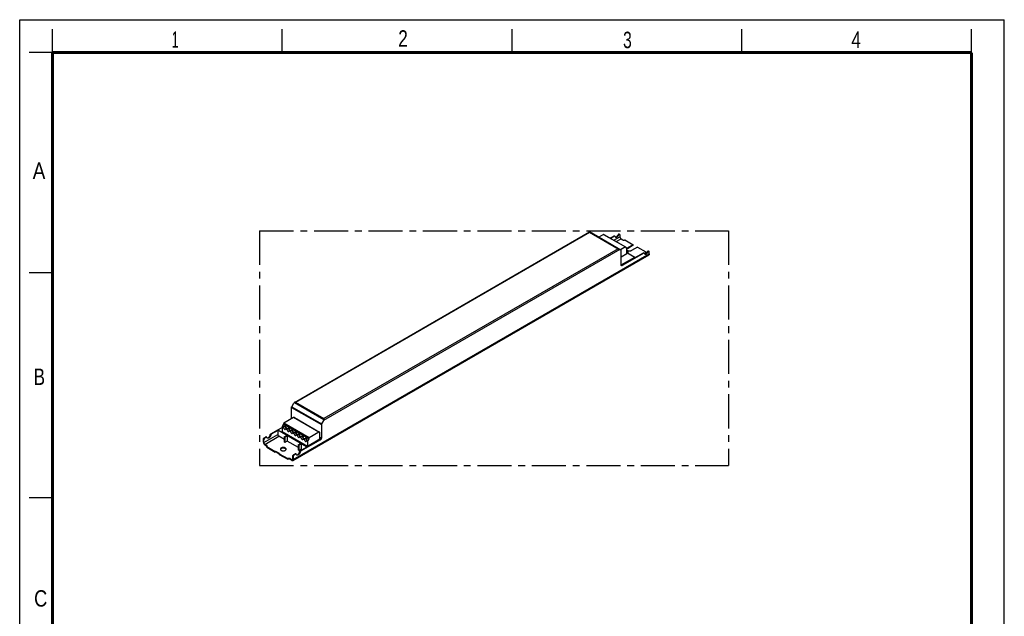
# Model space of a CAD drawing. Header units: millimetres. Extents: x 0 to 210, y 0 to 297.
# Tile 2 of 2: x 0 to 210, y 170 to 297. Entities that reach past the tile are written whole.
import ezdxf

# ---------------------------------------------------------------- set-up
doc = ezdxf.new("R2010")
doc.units = ezdxf.units.MM
doc.header["$LTSCALE"] = 19.36
doc.linetypes.add('CENTER', pattern=[0.6, 0.375, -0.075, 0.075, -0.075])
doc.layers.get('0').update_dxf_attribs({"linetype": 'CONTINUOUS'})
doc.layers.add('DEFAULT_1', color=7, linetype='CENTER')
doc.layers.add('Z_AXIS', color=7, linetype='CONTINUOUS')
doc.styles.add('TEXTSTYLE_2', font='txt', dxfattribs={"width": 0.75})

msp = doc.modelspace()

# ---------------------------------------------------------------- linework, layer by layer
at = {"color": 2, "linetype": 'Continuous'}
for p, q in [((0, 0), (0, 297)), ((0, 297), (210, 297)), ((210, 0), (210, 297)), ((7, 290), (7, 295)), ((56, 290), (56, 295)), ((105, 290), (105, 295)), ((154, 290), (154, 295)), ((203, 290), (203, 295)), ((7, 290), (2, 290)), ((7, 243), (2, 243)), ((7, 195), (2, 195))]:
    msp.add_line(p, q, dxfattribs=at)
at = {"color": 7, "linetype": 'Continuous'}
for p, q in [((58.61, 215.385), (121.555, 251.726)), ((128.231, 247.871), (121.555, 251.726)), ((125.921, 250.428), (126.757, 250.911)), ((126.864, 250.849), (126.027, 250.366)), ((126.939, 250.857), (126.832, 250.918)), ((128.02, 251.092), (128.02, 250.684)), ((128.253, 250.28), (128.656, 250.047)), ((58.235, 203.006), (134.178, 246.851)), ((128.274, 244.683), (128.274, 247.775)), ((128.274, 244.689), (131.202, 246.379)), ((128.38, 244.622), (133.015, 247.298)), ((133.121, 247.236), (128.486, 244.56)), ((129.515, 247.677), (129.6, 247.726)), ((129.515, 247.555), (129.706, 247.665)), ((129.515, 247.353), (131.202, 246.379)), ((129.645, 247.731), (129.751, 247.669)), ((129.77, 247.206), (129.77, 247.628)), ((131.202, 246.379), (131.202, 246.25)), ((133.196, 247.244), (133.09, 247.305)), ((133.63, 247.175), (133.535, 247.23)), ((134.277, 247.071), (134.277, 247.48)), ((57.974, 211.878), (57.974, 214.312)), ((58.017, 214.458), (58.462, 215.228)), ((55.046, 209.515), (55.99, 210.06)), ((64.338, 210.638), (64.338, 207.769)), ((64.826, 211.554), (64.381, 210.784)), ((52.183, 207.855), (52.512, 208.045)), ((52.289, 207.794), (52.618, 207.984)), ((52.693, 207.991), (52.587, 208.052)), ((53.551, 208.645), (55.046, 209.508)), ((55.046, 209.386), (53.657, 208.584)), ((55.046, 209.515), (55.046, 208.553)), ((55.046, 209.515), (61.198, 205.963)), ((56.478, 207.457), (55.28, 208.149)), ((56.478, 206.906), (56.478, 208.008)), ((56.542, 208.118), (56.956, 208.357)), ((56.584, 207.947), (56.584, 206.845)), ((56.648, 208.057), (57.062, 208.296)), ((56.956, 208.357), (57.062, 208.296)), ((57.062, 208.296), (57.062, 207.12)), ((51.971, 206.9), (51.971, 207.488)), ((52.077, 206.838), (52.077, 207.426)), ((52.31, 206.434), (52.713, 206.202)), ((52.31, 206.312), (52.713, 206.079)), ((56.584, 206.845), (56.478, 206.906)), ((57.062, 207.12), (56.584, 206.845)), ((59.448, 205.742), (57.062, 207.12)), ((59.448, 205.191), (59.448, 206.294)), ((59.512, 206.404), (59.925, 206.643)), ((59.554, 206.232), (59.554, 205.13)), ((59.618, 206.343), (60.032, 206.581)), ((59.809, 205.032), (64.02, 207.463)), ((64.126, 207.402), (59.915, 204.971)), ((59.925, 206.643), (60.032, 206.581)), ((60.032, 206.581), (60.032, 205.406)), ((61.198, 205.963), (61.198, 205.834)), ((64.206, 207.7), (64.03, 207.801)), ((64.03, 207.598), (64.206, 207.7)), ((58.228, 203.287), (58.228, 203.875)), ((58.335, 203.813), (58.335, 203.226)), ((58.441, 204.242), (58.769, 204.432)), ((58.876, 204.371), (58.547, 204.181)), ((58.951, 204.378), (58.844, 204.439)), ((59.554, 205.13), (59.448, 205.191)), ((60.032, 205.406), (59.554, 205.13)), ((60.244, 205.283), (60.032, 205.406)), ((57.995, 203.152), (57.592, 203.385)), ((57.995, 203.03), (57.592, 203.262))]:
    msp.add_line(p, q, dxfattribs=at)
at = {"color": 9, "linetype": 'Continuous'}
for p, q in [((58.82, 215.435), (121.555, 251.655)), ((121.555, 251.655), (127.622, 248.152)), ((126.748, 249.95), (128.02, 250.684)), ((126.864, 250.849), (126.757, 250.911)), ((127.215, 249.681), (128.253, 250.28)), ((127.98, 248.016), (64.826, 211.554)), ((127.622, 248.152), (64.887, 211.932)), ((58.335, 203.226), (134.277, 247.071)), ((129.6, 247.726), (129.706, 247.665)), ((133.121, 247.236), (133.015, 247.298)), ((128.486, 244.56), (128.38, 244.622)), ((57.974, 214.312), (64.338, 210.638)), ((58.017, 214.458), (64.381, 210.784)), ((58.61, 215.385), (64.887, 211.761)), ((58.82, 215.435), (64.887, 211.932)), ((52.077, 206.838), (55.046, 208.553)), ((52.31, 206.434), (55.28, 208.149)), ((52.618, 207.984), (52.512, 208.045)), ((53.447, 208.487), (53.553, 208.426)), ((53.551, 208.645), (53.657, 208.584)), ((56.478, 208.008), (56.584, 207.947)), ((56.542, 208.118), (56.648, 208.057)), ((64.03, 207.947), (64.338, 207.769)), ((51.971, 207.488), (52.077, 207.426)), ((52.183, 207.855), (52.289, 207.794)), ((59.448, 206.294), (59.554, 206.232)), ((59.512, 206.404), (59.618, 206.343)), ((64.02, 207.463), (64.126, 207.402)), ((58.228, 203.875), (58.335, 203.813)), ((58.441, 204.242), (58.547, 204.181)), ((58.876, 204.371), (58.769, 204.432)), ((59.705, 204.874), (59.811, 204.813)), ((59.809, 205.032), (59.915, 204.971)), ((58.228, 203.287), (57.995, 203.152))]:
    msp.add_line(p, q, dxfattribs=at)
at = {"color": 7, "linetype": 'Continuous', "const_width": 0.7}
for points in [[(7, 7), (7, 290)], [(7, 290), (203, 290)], [(203, 7), (203, 290)]]:
    msp.add_lwpolyline(points, dxfattribs=at)
at = {"color": 7, "linetype": 'Continuous'}
for points in [[(121.555, 251.726), (121.555, 251.723), (121.555, 251.716)], [(121.555, 251.716), (121.555, 251.692), (121.555, 251.675), (121.555, 251.655)], [(126.757, 250.911), (126.772, 250.918), (126.786, 250.923), (126.8, 250.925), (126.813, 250.925), (126.825, 250.922), (126.832, 250.918)], [(126.939, 250.857), (126.931, 250.86), (126.919, 250.863), (126.906, 250.864), (126.892, 250.861), (126.878, 250.857), (126.864, 250.849)], [(126.967, 250.811), (126.964, 250.825), (126.958, 250.837), (126.95, 250.847), (126.941, 250.855), (126.939, 250.857)], [(126.967, 250.811), (126.977, 250.772), (126.991, 250.736), (127.008, 250.704), (127.028, 250.676), (127.052, 250.652), (127.078, 250.633), (127.083, 250.63)], [(127.036, 250.669), (127.067, 250.664), (127.103, 250.663), (127.14, 250.668), (127.179, 250.677), (127.218, 250.691), (127.258, 250.71), (127.298, 250.733), (127.338, 250.761), (127.377, 250.792), (127.416, 250.828), (127.453, 250.866), (127.489, 250.908), (127.523, 250.953), (127.554, 251), (127.583, 251.048), (127.61, 251.098)], [(127.083, 250.63), (127.107, 250.618), (127.139, 250.608), (127.173, 250.602), (127.209, 250.602), (127.246, 250.607), (127.285, 250.616), (127.324, 250.63), (127.364, 250.649), (127.404, 250.672), (127.444, 250.7), (127.483, 250.731), (127.522, 250.767), (127.559, 250.805), (127.595, 250.847), (127.629, 250.892), (127.66, 250.938), (127.689, 250.987), (127.716, 251.037)], [(128.02, 250.684), (128.021, 250.653), (128.025, 250.621), (128.033, 250.587), (128.043, 250.554), (128.055, 250.52), (128.07, 250.487), (128.088, 250.454), (128.107, 250.423), (128.129, 250.393), (128.152, 250.365), (128.176, 250.339), (128.201, 250.316), (128.227, 250.297), (128.253, 250.28)], [(127.622, 248.152), (127.659, 248.15), (127.695, 248.147), (127.732, 248.14), (127.767, 248.13), (127.8, 248.118), (127.832, 248.102)], [(128.274, 247.775), (128.273, 247.797), (128.269, 247.817), (128.263, 247.834), (128.254, 247.85), (128.244, 247.862), (128.231, 247.871)], [(129.6, 247.726), (129.61, 247.731), (129.62, 247.734), (129.629, 247.735), (129.637, 247.734), (129.645, 247.731)], [(129.751, 247.669), (129.743, 247.673), (129.735, 247.674), (129.726, 247.673), (129.716, 247.67), (129.706, 247.665)], [(129.77, 247.628), (129.769, 247.639), (129.767, 247.649), (129.763, 247.658), (129.757, 247.664), (129.751, 247.669)], [(133.015, 247.298), (133.03, 247.305), (133.044, 247.31), (133.058, 247.312), (133.071, 247.312), (133.082, 247.309), (133.09, 247.305)], [(133.196, 247.244), (133.189, 247.248), (133.177, 247.25), (133.164, 247.251), (133.15, 247.248), (133.136, 247.244), (133.121, 247.236)], [(133.225, 247.198), (133.221, 247.212), (133.216, 247.224), (133.208, 247.234), (133.199, 247.242), (133.196, 247.244)], [(133.225, 247.198), (133.235, 247.159), (133.249, 247.123), (133.266, 247.091), (133.286, 247.063), (133.31, 247.039), (133.336, 247.02), (133.341, 247.017)], [(133.294, 247.056), (133.325, 247.051), (133.361, 247.05), (133.398, 247.055), (133.436, 247.064), (133.476, 247.078), (133.516, 247.097), (133.556, 247.12), (133.596, 247.148), (133.635, 247.18), (133.674, 247.215), (133.711, 247.254), (133.747, 247.295), (133.78, 247.34), (133.812, 247.387), (133.841, 247.435), (133.868, 247.485)], [(133.341, 247.017), (133.365, 247.005), (133.397, 246.995), (133.431, 246.99), (133.467, 246.989), (133.504, 246.994), (133.543, 247.003), (133.582, 247.017), (133.622, 247.036), (133.662, 247.059), (133.702, 247.087), (133.741, 247.118), (133.78, 247.154), (133.817, 247.192), (133.853, 247.234), (133.887, 247.279), (133.918, 247.325), (133.947, 247.374), (133.974, 247.424)], [(134.277, 247.071), (134.276, 247.033), (134.271, 246.998), (134.263, 246.966), (134.252, 246.936), (134.237, 246.909), (134.22, 246.886), (134.2, 246.867), (134.178, 246.851)], [(128.336, 244.545), (128.32, 244.557), (128.307, 244.571), (128.295, 244.589), (128.286, 244.609), (128.279, 244.631), (128.276, 244.656), (128.274, 244.683)], [(128.38, 244.622), (128.357, 244.61), (128.335, 244.601), (128.313, 244.595), (128.293, 244.593)], [(128.486, 244.56), (128.462, 244.548), (128.439, 244.539), (128.416, 244.534), (128.394, 244.531), (128.373, 244.533), (128.354, 244.537), (128.336, 244.545)], [(57.974, 214.312), (57.975, 214.335), (57.979, 214.359), (57.985, 214.384), (57.994, 214.409), (58.004, 214.434), (58.017, 214.458)], [(58.82, 215.435), (58.783, 215.434), (58.747, 215.43), (58.711, 215.423), (58.675, 215.413), (58.642, 215.4), (58.61, 215.385)], [(64.381, 210.784), (64.368, 210.76), (64.358, 210.735), (64.349, 210.71), (64.343, 210.685), (64.339, 210.661), (64.338, 210.638)], [(64.887, 211.932), (64.887, 211.91), (64.887, 211.884), (64.887, 211.827)], [(64.887, 211.827), (64.887, 211.795), (64.887, 211.761)], [(52.512, 208.045), (52.526, 208.052), (52.54, 208.057), (52.554, 208.059), (52.567, 208.059), (52.579, 208.056), (52.587, 208.052)], [(52.693, 207.991), (52.685, 207.995), (52.673, 207.998), (52.66, 207.998), (52.646, 207.996), (52.632, 207.991), (52.618, 207.984)], [(52.722, 207.946), (52.718, 207.96), (52.712, 207.972), (52.704, 207.982), (52.695, 207.989), (52.693, 207.991)], [(52.837, 207.764), (52.81, 207.783), (52.785, 207.807), (52.764, 207.836), (52.746, 207.868), (52.732, 207.905), (52.722, 207.946)], [(52.789, 207.803), (52.796, 207.801), (52.832, 207.797), (52.869, 207.799), (52.908, 207.805), (52.949, 207.817), (52.99, 207.833), (53.031, 207.855), (53.073, 207.881), (53.114, 207.912), (53.154, 207.947), (53.193, 207.985), (53.23, 208.028), (53.266, 208.073), (53.299, 208.12), (53.33, 208.17), (53.358, 208.222), (53.383, 208.274), (53.405, 208.328), (53.422, 208.381), (53.437, 208.434), (53.447, 208.487)], [(53.553, 208.426), (53.543, 208.373), (53.529, 208.32), (53.511, 208.267), (53.489, 208.213), (53.464, 208.161), (53.436, 208.109), (53.406, 208.059), (53.372, 208.011), (53.337, 207.966), (53.299, 207.924), (53.26, 207.886), (53.22, 207.851), (53.179, 207.82), (53.137, 207.794), (53.096, 207.772), (53.055, 207.756), (53.015, 207.744), (52.975, 207.737), (52.938, 207.736), (52.902, 207.74), (52.869, 207.749), (52.837, 207.764)], [(53.447, 208.487), (53.451, 208.506), (53.456, 208.524), (53.464, 208.543), (53.473, 208.561), (53.484, 208.579), (53.496, 208.595), (53.508, 208.61), (53.522, 208.624), (53.536, 208.635), (53.551, 208.645)], [(53.657, 208.584), (53.642, 208.574), (53.628, 208.563), (53.614, 208.549), (53.602, 208.534), (53.59, 208.517), (53.579, 208.5), (53.57, 208.481), (53.563, 208.463), (53.557, 208.444), (53.553, 208.426)], [(55.046, 208.553), (55.048, 208.522), (55.052, 208.49), (55.06, 208.457), (55.07, 208.423), (55.082, 208.389), (55.097, 208.356), (55.115, 208.323), (55.134, 208.292), (55.156, 208.262), (55.179, 208.234), (55.203, 208.209), (55.228, 208.186), (55.253, 208.166), (55.28, 208.149)], [(56.478, 208.008), (56.479, 208.02), (56.481, 208.033), (56.485, 208.046), (56.49, 208.058), (56.497, 208.071), (56.505, 208.083), (56.513, 208.094), (56.522, 208.103), (56.532, 208.112), (56.542, 208.118)], [(56.648, 208.057), (56.638, 208.05), (56.628, 208.042), (56.619, 208.032), (56.611, 208.022), (56.603, 208.01), (56.597, 207.997), (56.591, 207.984), (56.587, 207.971), (56.585, 207.959), (56.584, 207.947)], [(51.971, 207.488), (51.972, 207.516), (51.976, 207.545), (51.982, 207.575), (51.992, 207.606), (52.003, 207.637), (52.017, 207.667), (52.033, 207.697), (52.05, 207.725), (52.07, 207.752), (52.091, 207.778), (52.113, 207.801), (52.135, 207.822), (52.159, 207.84), (52.183, 207.855)], [(51.971, 206.9), (51.972, 206.86), (51.977, 206.82), (51.985, 206.778), (51.996, 206.735), (52.011, 206.692), (52.028, 206.649), (52.048, 206.607), (52.07, 206.565), (52.095, 206.525), (52.121, 206.487), (52.15, 206.451), (52.18, 206.417), (52.211, 206.386), (52.244, 206.358), (52.276, 206.333), (52.31, 206.312)], [(52.289, 207.794), (52.265, 207.778), (52.242, 207.76), (52.219, 207.74), (52.197, 207.716), (52.176, 207.691), (52.156, 207.664), (52.139, 207.635), (52.123, 207.606), (52.109, 207.575), (52.098, 207.545), (52.088, 207.514), (52.082, 207.484), (52.078, 207.455), (52.077, 207.426)], [(52.31, 206.434), (52.284, 206.451), (52.258, 206.471), (52.233, 206.494), (52.209, 206.519), (52.186, 206.547), (52.164, 206.577), (52.145, 206.609), (52.127, 206.641), (52.112, 206.674), (52.1, 206.708), (52.09, 206.742), (52.082, 206.775), (52.078, 206.807), (52.077, 206.838)], [(59.448, 206.294), (59.449, 206.306), (59.451, 206.318), (59.455, 206.331), (59.46, 206.344), (59.467, 206.356), (59.474, 206.368), (59.483, 206.379), (59.492, 206.389), (59.502, 206.397), (59.512, 206.404)], [(59.618, 206.343), (59.608, 206.336), (59.598, 206.328), (59.589, 206.318), (59.58, 206.307), (59.573, 206.295), (59.566, 206.283), (59.561, 206.27), (59.557, 206.257), (59.555, 206.244), (59.554, 206.232)], [(64.206, 207.7), (64.194, 207.67), (64.18, 207.641), (64.165, 207.613), (64.147, 207.586), (64.128, 207.561), (64.108, 207.537), (64.087, 207.515), (64.065, 207.495), (64.043, 207.478), (64.02, 207.463)], [(64.338, 207.769), (64.336, 207.741), (64.332, 207.712), (64.326, 207.682), (64.317, 207.651), (64.305, 207.62), (64.292, 207.59), (64.276, 207.56), (64.258, 207.532), (64.239, 207.505), (64.218, 207.479), (64.196, 207.456), (64.173, 207.435), (64.15, 207.417), (64.126, 207.402)], [(58.228, 203.875), (58.23, 203.903), (58.234, 203.932), (58.24, 203.962), (58.249, 203.993), (58.261, 204.024), (58.275, 204.054), (58.291, 204.084), (58.308, 204.112), (58.328, 204.139), (58.349, 204.165), (58.371, 204.188), (58.393, 204.209), (58.417, 204.227), (58.441, 204.242)], [(58.547, 204.181), (58.523, 204.166), (58.499, 204.147), (58.477, 204.127), (58.455, 204.103), (58.434, 204.078), (58.414, 204.051), (58.397, 204.023), (58.381, 203.993), (58.367, 203.963), (58.356, 203.932), (58.346, 203.901), (58.34, 203.871), (58.336, 203.842), (58.335, 203.813)], [(58.769, 204.432), (58.784, 204.439), (58.798, 204.444), (58.812, 204.446), (58.825, 204.446), (58.837, 204.443), (58.844, 204.439)], [(58.951, 204.378), (58.943, 204.382), (58.931, 204.385), (58.918, 204.385), (58.904, 204.383), (58.89, 204.378), (58.876, 204.371)], [(58.979, 204.333), (58.976, 204.347), (58.97, 204.359), (58.962, 204.369), (58.953, 204.377), (58.951, 204.378)], [(59.095, 204.151), (59.068, 204.17), (59.043, 204.194), (59.022, 204.223), (59.004, 204.255), (58.99, 204.292), (58.979, 204.333)], [(59.047, 204.19), (59.054, 204.188), (59.09, 204.184), (59.127, 204.186), (59.166, 204.192), (59.207, 204.204), (59.248, 204.221), (59.289, 204.242), (59.331, 204.268), (59.372, 204.299), (59.412, 204.334), (59.451, 204.373), (59.488, 204.415), (59.524, 204.46), (59.557, 204.507), (59.588, 204.557), (59.616, 204.609), (59.641, 204.662), (59.662, 204.715), (59.68, 204.768), (59.694, 204.821), (59.705, 204.874)], [(59.811, 204.813), (59.801, 204.76), (59.786, 204.707), (59.769, 204.654), (59.747, 204.6), (59.722, 204.548), (59.694, 204.496), (59.663, 204.446), (59.63, 204.398), (59.594, 204.353), (59.557, 204.311), (59.518, 204.273), (59.478, 204.238), (59.437, 204.207), (59.395, 204.181), (59.354, 204.159), (59.313, 204.143), (59.272, 204.131), (59.233, 204.124), (59.196, 204.123), (59.16, 204.127), (59.127, 204.136), (59.095, 204.151)], [(59.705, 204.874), (59.709, 204.893), (59.714, 204.911), (59.722, 204.93), (59.731, 204.948), (59.742, 204.966), (59.753, 204.982), (59.766, 204.997), (59.78, 205.011), (59.794, 205.022), (59.809, 205.032)], [(59.915, 204.971), (59.9, 204.961), (59.886, 204.95), (59.872, 204.936), (59.86, 204.921), (59.848, 204.904), (59.837, 204.887), (59.828, 204.869), (59.82, 204.85), (59.815, 204.831), (59.811, 204.813)], [(58.16, 203.136), (58.141, 203.127), (58.119, 203.122), (58.096, 203.12), (58.072, 203.123), (58.047, 203.129), (58.021, 203.139), (57.995, 203.152)], [(57.995, 203.03), (58.029, 203.012), (58.061, 202.999), (58.094, 202.99), (58.125, 202.984), (58.155, 202.984), (58.184, 202.987), (58.21, 202.994), (58.235, 203.006)], [(58.228, 203.287), (58.227, 203.257), (58.223, 203.23), (58.215, 203.205), (58.205, 203.183), (58.193, 203.164), (58.178, 203.148), (58.16, 203.136)], [(58.235, 203.006), (58.257, 203.021), (58.277, 203.041), (58.294, 203.064), (58.309, 203.091), (58.32, 203.12), (58.328, 203.153), (58.333, 203.188), (58.335, 203.226)]]:
    msp.add_lwpolyline(points, dxfattribs=at)
for centre, start_param, end_param in [((58.61, 215.142), 0.7854046, 1.5708027), ((64.677, 211.64), -1.5707899, -0.7853918)]:
    msp.add_ellipse(centre, major_axis=(0.148, 0.257), ratio=0.5773494, start_param=start_param, end_param=end_param, dxfattribs=at)
at = {"layer": 'DEFAULT_1', "color": 5, "linetype": 'CENTER'}
for p, q in [((51.167, 251.957), (51.167, 201.944)), ((51.167, 251.957), (151.182, 251.957)), ((151.182, 251.957), (151.182, 201.944)), ((51.167, 201.944), (151.182, 201.944))]:
    msp.add_line(p, q, dxfattribs=at)
at = {"layer": 'Z_AXIS', "color": 7, "linetype": 'Continuous'}
for p, q in [((124.53, 251.211), (123.488, 250.609)), ((124.56, 251.214), (129.206, 248.531)), ((127.716, 251.037), (127.61, 251.098)), ((127.864, 251.264), (127.97, 251.202)), ((129.08, 250.047), (130.873, 249.012)), ((129.176, 248.528), (128.134, 247.927)), ((129.218, 248.436), (129.218, 248.504)), ((129.219, 248.425), (129.218, 248.436)), ((129.237, 248.395), (129.231, 248.4)), ((129.237, 248.396), (129.245, 248.392)), ((129.245, 248.392), (129.237, 248.395)), ((129.457, 248.258), (129.245, 248.392)), ((129.523, 248.224), (129.501, 248.202)), ((129.515, 247.157), (129.515, 248.123)), ((129.523, 248.101), (129.515, 248.093)), ((130.873, 249.012), (129.6, 248.277)), ((130.873, 248.89), (129.6, 248.155)), ((131.742, 248.51), (130.47, 247.775)), ((130.873, 249.012), (130.873, 248.89)), ((131.742, 248.51), (133.535, 247.475)), ((128.274, 246.44), (129.515, 247.157)), ((129.645, 247.752), (129.693, 247.731)), ((129.693, 247.731), (129.745, 247.713)), ((129.745, 247.713), (129.799, 247.698)), ((133.477, 247.305), (133.467, 247.291)), ((133.493, 247.322), (133.477, 247.305)), ((133.535, 247.475), (133.535, 247.353)), ((133.974, 247.424), (133.868, 247.485)), ((134.122, 247.651), (134.228, 247.589)), ((58.43, 212.142), (56.33, 210.929)), ((58.58, 212.156), (63.968, 209.046)), ((55.99, 210.142), (55.99, 209.166)), ((56.269, 210.726), (56.053, 210.351)), ((56.287, 210.856), (56.287, 210.788)), ((55.99, 209.166), (61.379, 206.055)), ((56.735, 209.911), (56.762, 209.885)), ((56.762, 209.885), (56.767, 209.882)), ((57.477, 209.482), (57.504, 209.457)), ((57.504, 209.457), (57.509, 209.453)), ((58.22, 209.053), (58.247, 209.028)), ((58.247, 209.028), (58.252, 209.024)), ((58.962, 208.625), (58.989, 208.599)), ((58.989, 208.599), (58.994, 208.596)), ((59.705, 208.196), (59.732, 208.171)), ((59.732, 208.171), (59.736, 208.167)), ((63.818, 209.031), (61.718, 207.818)), ((64.03, 207.586), (64.03, 208.908)), ((52.713, 205.834), (52.713, 205.957)), ((52.713, 205.957), (54.506, 204.922)), ((52.713, 205.834), (54.506, 204.799)), ((52.771, 206.032), (52.755, 206.049)), ((52.781, 206.018), (52.771, 206.032)), ((60.447, 207.767), (60.474, 207.742)), ((60.474, 207.742), (60.479, 207.738)), ((61.19, 207.339), (61.217, 207.313)), ((61.198, 205.963), (61.368, 206.061)), ((61.217, 207.313), (61.221, 207.31)), ((61.379, 206.055), (64.03, 207.586)), ((61.379, 207.031), (61.379, 206.055)), ((61.657, 207.615), (61.441, 207.24)), ((61.676, 207.745), (61.676, 207.678)), ((54.506, 204.922), (54.527, 204.934)), ((54.506, 204.799), (54.506, 204.922)), ((54.506, 204.799), (54.527, 204.812)), ((55.396, 204.481), (54.612, 204.934)), ((55.375, 204.371), (54.612, 204.812)), ((55.375, 204.42), (55.396, 204.432)), ((55.375, 204.297), (55.375, 204.42)), ((55.375, 204.42), (57.168, 203.385)), ((55.375, 204.297), (57.168, 203.262)), ((55.396, 204.432), (55.403, 204.436)), ((57.168, 203.262), (57.168, 203.385))]:
    msp.add_line(p, q, dxfattribs=at)
at = {"layer": 'Z_AXIS', "color": 9, "linetype": 'Continuous'}
for p, q in [((124.53, 251.211), (129.176, 248.528)), ((129.6, 248.277), (129.6, 248.155)), ((63.818, 209.031), (58.43, 212.142)), ((56.278, 209.976), (55.99, 210.142)), ((56.342, 210.184), (56.053, 210.351)), ((61.657, 207.615), (56.269, 210.726)), ((61.676, 207.745), (56.287, 210.856)), ((61.676, 207.678), (56.287, 210.788)), ((61.718, 207.818), (56.33, 210.929)), ((57.02, 209.548), (56.722, 209.72)), ((57.084, 209.755), (56.782, 209.93)), ((57.762, 209.119), (57.464, 209.291)), ((57.827, 209.327), (57.524, 209.502)), ((58.505, 208.69), (58.206, 208.863)), ((58.569, 208.898), (58.266, 209.073)), ((59.247, 208.262), (58.949, 208.434)), ((59.312, 208.469), (59.009, 208.644)), ((59.99, 207.833), (59.691, 208.005)), ((60.054, 208.041), (59.751, 208.216)), ((52.713, 206.202), (52.713, 206.079)), ((60.732, 207.404), (60.434, 207.577)), ((60.797, 207.612), (60.494, 207.787)), ((61.379, 207.031), (61.176, 207.148)), ((61.441, 207.24), (61.236, 207.358)), ((54.527, 204.934), (54.527, 204.812)), ((54.612, 204.934), (54.612, 204.812)), ((55.396, 204.481), (55.396, 204.432)), ((57.592, 203.385), (57.592, 203.262))]:
    msp.add_line(p, q, dxfattribs=at)
at = {"layer": 'Z_AXIS', "color": 7, "linetype": 'Continuous'}
for points in [[(124.56, 251.214), (124.554, 251.216), (124.546, 251.216), (124.538, 251.214), (124.53, 251.211)], [(127.864, 251.264), (127.853, 251.269), (127.836, 251.273), (127.818, 251.275), (127.799, 251.273), (127.778, 251.268), (127.758, 251.259), (127.737, 251.247), (127.716, 251.233), (127.695, 251.215), (127.675, 251.196), (127.657, 251.174), (127.639, 251.15), (127.624, 251.125), (127.61, 251.098)], [(127.97, 251.202), (127.959, 251.207), (127.943, 251.212), (127.924, 251.214), (127.905, 251.212), (127.884, 251.206), (127.864, 251.198), (127.843, 251.186), (127.822, 251.172), (127.801, 251.154), (127.781, 251.134), (127.763, 251.112), (127.745, 251.089), (127.73, 251.064), (127.716, 251.037)], [(128.02, 251.092), (128.018, 251.116), (128.014, 251.138), (128.008, 251.157), (127.999, 251.174), (127.988, 251.188), (127.975, 251.199), (127.97, 251.202)], [(128.656, 250.047), (128.681, 250.034), (128.708, 250.023), (128.738, 250.013), (128.769, 250.006), (128.801, 250.001), (128.834, 249.997), (128.868, 249.996), (128.902, 249.997), (128.935, 250.001), (128.967, 250.006), (128.998, 250.013), (129.028, 250.023), (129.055, 250.034), (129.08, 250.047)], [(129.206, 248.531), (129.201, 248.533), (129.195, 248.534), (129.189, 248.534), (129.182, 248.532), (129.176, 248.528)], [(129.218, 248.504), (129.218, 248.511), (129.216, 248.518), (129.213, 248.524), (129.21, 248.528), (129.206, 248.531)], [(129.231, 248.4), (129.225, 248.407), (129.221, 248.415), (129.219, 248.425)], [(129.515, 248.123), (129.514, 248.146), (129.511, 248.167), (129.507, 248.187), (129.5, 248.205), (129.492, 248.222), (129.481, 248.236), (129.47, 248.248), (129.457, 248.258)], [(129.515, 247.837), (129.523, 247.829), (129.559, 247.801), (129.6, 247.775), (129.645, 247.752)], [(129.6, 248.277), (129.559, 248.251), (129.523, 248.224)], [(129.6, 248.155), (129.559, 248.129), (129.523, 248.101)], [(129.799, 247.698), (129.856, 247.686), (129.915, 247.678), (129.975, 247.673), (130.035, 247.671), (130.095, 247.673), (130.155, 247.678), (130.213, 247.686), (130.27, 247.698), (130.325, 247.713), (130.376, 247.731), (130.425, 247.752), (130.47, 247.775)], [(133.535, 247.475), (133.512, 247.461), (133.493, 247.445), (133.477, 247.428), (133.464, 247.41), (133.455, 247.391), (133.449, 247.372), (133.447, 247.353)], [(133.447, 247.353), (133.449, 247.333), (133.455, 247.314), (133.464, 247.295), (133.477, 247.278), (133.493, 247.261), (133.512, 247.245), (133.535, 247.23)], [(133.535, 247.353), (133.512, 247.338), (133.493, 247.322)], [(134.122, 247.651), (134.111, 247.656), (134.094, 247.66), (134.076, 247.662), (134.057, 247.66), (134.036, 247.655), (134.015, 247.646), (133.994, 247.634), (133.974, 247.62), (133.953, 247.602), (133.933, 247.583), (133.915, 247.561), (133.897, 247.537), (133.882, 247.512), (133.868, 247.485)], [(134.228, 247.589), (134.217, 247.594), (134.2, 247.599), (134.182, 247.601), (134.163, 247.599), (134.142, 247.593), (134.122, 247.585), (134.101, 247.573), (134.08, 247.559), (134.059, 247.541), (134.039, 247.521), (134.021, 247.499), (134.003, 247.476), (133.988, 247.451), (133.974, 247.424)], [(134.277, 247.48), (134.276, 247.503), (134.272, 247.525), (134.266, 247.544), (134.257, 247.561), (134.246, 247.575), (134.233, 247.586), (134.228, 247.589)], [(58.58, 212.156), (58.562, 212.165), (58.543, 212.169), (58.522, 212.171), (58.5, 212.168), (58.477, 212.163), (58.454, 212.154), (58.43, 212.142)], [(56.053, 210.351), (56.038, 210.325), (56.026, 210.299), (56.015, 210.272), (56.007, 210.245), (56, 210.218), (55.994, 210.192), (55.991, 210.167), (55.99, 210.142)], [(56.287, 210.788), (56.287, 210.778), (56.285, 210.768), (56.283, 210.757), (56.279, 210.747), (56.274, 210.736), (56.269, 210.726)], [(56.278, 209.976), (56.274, 209.992), (56.272, 210.008), (56.272, 210.025), (56.273, 210.041), (56.275, 210.057), (56.279, 210.073)], [(56.279, 210.073), (56.285, 210.092), (56.292, 210.11), (56.302, 210.129), (56.314, 210.148), (56.327, 210.166), (56.342, 210.184)], [(56.33, 210.929), (56.323, 210.925), (56.317, 210.919), (56.311, 210.913), (56.305, 210.905), (56.3, 210.897), (56.296, 210.889), (56.292, 210.881), (56.289, 210.872), (56.288, 210.864), (56.287, 210.856)], [(56.604, 210.346), (56.6, 210.336), (56.591, 210.31), (56.586, 210.281), (56.584, 210.249)], [(56.584, 210.249), (56.586, 210.216), (56.591, 210.181), (56.6, 210.145), (56.611, 210.109), (56.626, 210.073), (56.643, 210.037), (56.663, 210.002), (56.685, 209.969), (56.709, 209.939), (56.735, 209.911)], [(56.278, 209.976), (56.286, 209.945), (56.297, 209.913), (56.311, 209.882), (56.326, 209.851), (56.343, 209.821), (56.362, 209.792), (56.383, 209.765), (56.404, 209.74), (56.427, 209.716), (56.451, 209.695), (56.475, 209.677), (56.5, 209.662), (56.524, 209.649), (56.548, 209.639), (56.572, 209.633), (56.595, 209.63), (56.616, 209.63), (56.637, 209.634), (56.656, 209.641), (56.665, 209.645)], [(56.665, 209.645), (56.673, 209.651), (56.688, 209.664), (56.702, 209.68), (56.713, 209.698), (56.722, 209.72)], [(56.739, 209.78), (56.733, 209.758), (56.727, 209.738), (56.722, 209.72)], [(56.782, 209.93), (56.774, 209.908), (56.768, 209.885), (56.761, 209.864), (56.756, 209.843), (56.739, 209.78)], [(57.02, 209.548), (57.017, 209.564), (57.015, 209.58), (57.014, 209.596), (57.015, 209.612), (57.018, 209.628), (57.021, 209.644)], [(57.02, 209.548), (57.029, 209.516), (57.04, 209.485), (57.053, 209.453), (57.068, 209.422), (57.086, 209.393), (57.105, 209.364), (57.125, 209.337), (57.147, 209.311), (57.17, 209.288), (57.193, 209.267), (57.218, 209.248), (57.242, 209.233), (57.266, 209.22), (57.291, 209.211), (57.314, 209.204), (57.337, 209.201), (57.359, 209.202), (57.379, 209.205), (57.398, 209.212), (57.407, 209.217)], [(57.021, 209.644), (57.027, 209.663), (57.035, 209.682), (57.045, 209.701), (57.056, 209.719), (57.069, 209.738), (57.084, 209.755)], [(57.347, 209.917), (57.342, 209.908), (57.334, 209.881), (57.329, 209.852), (57.327, 209.821)], [(57.327, 209.821), (57.329, 209.787), (57.334, 209.752), (57.342, 209.716), (57.354, 209.68), (57.368, 209.644), (57.386, 209.608), (57.405, 209.574), (57.428, 209.541), (57.452, 209.51), (57.477, 209.482)], [(57.407, 209.217), (57.416, 209.222), (57.431, 209.235), (57.444, 209.251), (57.455, 209.27), (57.464, 209.291)], [(57.482, 209.351), (57.476, 209.33), (57.47, 209.31), (57.464, 209.291)], [(57.524, 209.502), (57.517, 209.479), (57.51, 209.457), (57.504, 209.435), (57.498, 209.414), (57.482, 209.351)], [(57.762, 209.119), (57.759, 209.135), (57.757, 209.151), (57.757, 209.167), (57.758, 209.184), (57.76, 209.2), (57.764, 209.216)], [(57.762, 209.119), (57.771, 209.087), (57.782, 209.056), (57.796, 209.025), (57.811, 208.994), (57.828, 208.964), (57.847, 208.935), (57.868, 208.908), (57.889, 208.882), (57.912, 208.859), (57.936, 208.838), (57.96, 208.82), (57.984, 208.804), (58.009, 208.792), (58.033, 208.782), (58.057, 208.776), (58.079, 208.773), (58.101, 208.773), (58.122, 208.777), (58.141, 208.783), (58.149, 208.788)], [(57.764, 209.216), (57.77, 209.234), (57.777, 209.253), (57.787, 209.272), (57.799, 209.291), (57.812, 209.309), (57.827, 209.327)], [(58.089, 209.488), (58.084, 209.479), (58.076, 209.453), (58.071, 209.424), (58.069, 209.392)], [(58.069, 209.392), (58.071, 209.358), (58.076, 209.324), (58.084, 209.288), (58.096, 209.251), (58.111, 209.215), (58.128, 209.18), (58.148, 209.145), (58.17, 209.112), (58.194, 209.081), (58.22, 209.053)], [(58.149, 208.788), (58.158, 208.793), (58.173, 208.806), (58.187, 208.822), (58.198, 208.841), (58.206, 208.863)], [(58.224, 208.923), (58.218, 208.901), (58.212, 208.881), (58.206, 208.863)], [(58.266, 209.073), (58.259, 209.05), (58.253, 209.028), (58.246, 209.006), (58.241, 208.985), (58.224, 208.923)], [(58.505, 208.69), (58.502, 208.706), (58.5, 208.722), (58.499, 208.739), (58.5, 208.755), (58.503, 208.771), (58.506, 208.787)], [(58.505, 208.69), (58.514, 208.659), (58.525, 208.627), (58.538, 208.596), (58.553, 208.565), (58.571, 208.535), (58.59, 208.506), (58.61, 208.479), (58.632, 208.454), (58.655, 208.431), (58.678, 208.41), (58.702, 208.391), (58.727, 208.376), (58.751, 208.363), (58.776, 208.353), (58.799, 208.347), (58.822, 208.344), (58.844, 208.344), (58.864, 208.348), (58.883, 208.355), (58.892, 208.359)], [(58.506, 208.787), (58.512, 208.806), (58.52, 208.825), (58.529, 208.843), (58.541, 208.862), (58.554, 208.88), (58.569, 208.898)], [(58.832, 209.06), (58.827, 209.05), (58.819, 209.024), (58.814, 208.995), (58.812, 208.963)], [(58.812, 208.963), (58.814, 208.93), (58.819, 208.895), (58.827, 208.859), (58.838, 208.823), (58.853, 208.787), (58.87, 208.751), (58.89, 208.716), (58.913, 208.684), (58.937, 208.653), (58.962, 208.625)], [(58.892, 208.359), (58.9, 208.365), (58.916, 208.378), (58.929, 208.394), (58.94, 208.413), (58.949, 208.434)], [(58.967, 208.494), (58.961, 208.472), (58.955, 208.452), (58.949, 208.434)], [(59.009, 208.644), (59.002, 208.622), (58.995, 208.599), (58.989, 208.578), (58.983, 208.557), (58.967, 208.494)], [(59.247, 208.262), (59.244, 208.278), (59.242, 208.294), (59.242, 208.31), (59.243, 208.326), (59.245, 208.342), (59.249, 208.358)], [(59.247, 208.262), (59.256, 208.23), (59.267, 208.199), (59.28, 208.167), (59.296, 208.136), (59.313, 208.107), (59.332, 208.078), (59.353, 208.051), (59.374, 208.025), (59.397, 208.002), (59.421, 207.981), (59.445, 207.963), (59.469, 207.947), (59.494, 207.934), (59.518, 207.925), (59.542, 207.918), (59.564, 207.915), (59.586, 207.916), (59.607, 207.919), (59.626, 207.926), (59.634, 207.931)], [(59.249, 208.358), (59.254, 208.377), (59.262, 208.396), (59.272, 208.415), (59.283, 208.433), (59.297, 208.452), (59.312, 208.469)], [(59.574, 208.631), (59.569, 208.622), (59.561, 208.595), (59.556, 208.567), (59.554, 208.535)], [(59.554, 208.535), (59.556, 208.501), (59.561, 208.466), (59.569, 208.431), (59.581, 208.394), (59.596, 208.358), (59.613, 208.322), (59.633, 208.288), (59.655, 208.255), (59.679, 208.224), (59.705, 208.196)], [(59.634, 207.931), (59.643, 207.936), (59.658, 207.949), (59.672, 207.965), (59.683, 207.984), (59.691, 208.005)], [(59.709, 208.065), (59.703, 208.044), (59.697, 208.024), (59.691, 208.005)], [(59.751, 208.216), (59.744, 208.193), (59.738, 208.171), (59.731, 208.149), (59.726, 208.128), (59.709, 208.065)], [(59.99, 207.833), (59.987, 207.849), (59.985, 207.865), (59.984, 207.881), (59.985, 207.898), (59.987, 207.914), (59.991, 207.93)], [(59.991, 207.93), (59.997, 207.948), (60.005, 207.967), (60.014, 207.986), (60.026, 208.005), (60.039, 208.023), (60.054, 208.041)], [(60.317, 208.202), (60.312, 208.193), (60.303, 208.167), (60.298, 208.138), (60.297, 208.106)], [(60.297, 208.106), (60.298, 208.072), (60.303, 208.038), (60.312, 208.002), (60.323, 207.966), (60.338, 207.929), (60.355, 207.894), (60.375, 207.859), (60.397, 207.826), (60.422, 207.795), (60.447, 207.767)], [(63.968, 209.046), (63.947, 209.055), (63.924, 209.059), (63.899, 209.059), (63.873, 209.054), (63.846, 209.045), (63.818, 209.031)], [(64.03, 208.908), (64.028, 208.94), (64.023, 208.968), (64.014, 208.993), (64.002, 209.014), (63.986, 209.032), (63.968, 209.046)], [(52.801, 206.079), (52.799, 206.099), (52.793, 206.118), (52.784, 206.136), (52.771, 206.154), (52.755, 206.171), (52.736, 206.187), (52.713, 206.202)], [(52.755, 206.049), (52.736, 206.065), (52.713, 206.079)], [(52.713, 205.957), (52.736, 205.971), (52.755, 205.987), (52.771, 206.004), (52.784, 206.022), (52.793, 206.041), (52.799, 206.06), (52.801, 206.079)], [(59.99, 207.833), (59.999, 207.801), (60.01, 207.77), (60.023, 207.739), (60.038, 207.708), (60.056, 207.678), (60.075, 207.649), (60.095, 207.622), (60.117, 207.597), (60.14, 207.573), (60.163, 207.552), (60.187, 207.534), (60.212, 207.518), (60.236, 207.506), (60.26, 207.496), (60.284, 207.49), (60.307, 207.487), (60.329, 207.487), (60.349, 207.491), (60.368, 207.497), (60.377, 207.502)], [(60.377, 207.502), (60.385, 207.507), (60.401, 207.521), (60.414, 207.537), (60.425, 207.555), (60.434, 207.577)], [(60.452, 207.637), (60.446, 207.615), (60.44, 207.595), (60.434, 207.577)], [(60.494, 207.787), (60.487, 207.764), (60.48, 207.742), (60.474, 207.72), (60.468, 207.699), (60.452, 207.637)], [(60.732, 207.404), (60.729, 207.42), (60.727, 207.436), (60.727, 207.453), (60.728, 207.469), (60.73, 207.485), (60.733, 207.501)], [(60.732, 207.404), (60.741, 207.373), (60.752, 207.341), (60.765, 207.31), (60.781, 207.279), (60.798, 207.249), (60.817, 207.22), (60.838, 207.193), (60.859, 207.168), (60.882, 207.145), (60.906, 207.124), (60.93, 207.105), (60.954, 207.09), (60.979, 207.077), (61.003, 207.067), (61.027, 207.061), (61.049, 207.058), (61.071, 207.058), (61.092, 207.062), (61.111, 207.069), (61.119, 207.073)], [(60.733, 207.501), (60.739, 207.52), (60.747, 207.539), (60.757, 207.557), (60.768, 207.576), (60.782, 207.594), (60.797, 207.612)], [(61.059, 207.774), (61.054, 207.764), (61.046, 207.738), (61.041, 207.709), (61.039, 207.678)], [(61.039, 207.678), (61.041, 207.644), (61.046, 207.609), (61.054, 207.573), (61.066, 207.537), (61.08, 207.501), (61.098, 207.465), (61.118, 207.43), (61.14, 207.398), (61.164, 207.367), (61.19, 207.339)], [(61.119, 207.073), (61.128, 207.079), (61.143, 207.092), (61.157, 207.108), (61.168, 207.127), (61.176, 207.148)], [(61.194, 207.208), (61.188, 207.186), (61.182, 207.166), (61.176, 207.148)], [(61.236, 207.358), (61.229, 207.336), (61.222, 207.314), (61.216, 207.292), (61.211, 207.271), (61.194, 207.208)], [(61.441, 207.24), (61.422, 207.205), (61.407, 207.17), (61.395, 207.134), (61.386, 207.099), (61.38, 207.065), (61.379, 207.031)], [(61.676, 207.678), (61.675, 207.668), (61.673, 207.657), (61.671, 207.647), (61.667, 207.636), (61.662, 207.625), (61.657, 207.615)], [(61.718, 207.818), (61.71, 207.812), (61.702, 207.805), (61.694, 207.796), (61.688, 207.787), (61.683, 207.776), (61.679, 207.765), (61.676, 207.755), (61.676, 207.745)], [(54.612, 204.934), (54.604, 204.938), (54.596, 204.94), (54.588, 204.942), (54.579, 204.944), (54.569, 204.944), (54.56, 204.944), (54.551, 204.942), (54.542, 204.94), (54.534, 204.938), (54.527, 204.934)], [(54.612, 204.812), (54.604, 204.815), (54.596, 204.818), (54.588, 204.82), (54.579, 204.821), (54.569, 204.822), (54.56, 204.821), (54.551, 204.82), (54.542, 204.818), (54.534, 204.815), (54.527, 204.812)], [(55.414, 204.456), (55.413, 204.462), (55.411, 204.467), (55.407, 204.472), (55.403, 204.477), (55.396, 204.481)], [(55.403, 204.436), (55.407, 204.441), (55.411, 204.446), (55.413, 204.451), (55.414, 204.456)], [(56.648, 205.657), (56.603, 205.68), (56.555, 205.701), (56.503, 205.719), (56.449, 205.734), (56.392, 205.745), (56.333, 205.754), (56.273, 205.759), (56.213, 205.761), (56.153, 205.759), (56.093, 205.754), (56.035, 205.745), (55.978, 205.734), (55.923, 205.719), (55.871, 205.701), (55.823, 205.68), (55.778, 205.657), (55.738, 205.631), (55.702, 205.603), (55.671, 205.573), (55.645, 205.541), (55.625, 205.509), (55.61, 205.475), (55.601, 205.44), (55.598, 205.406)], [(55.598, 205.406), (55.601, 205.371), (55.61, 205.336), (55.625, 205.303), (55.645, 205.27), (55.671, 205.238), (55.702, 205.208), (55.738, 205.18), (55.778, 205.155)], [(55.645, 205.419), (55.625, 205.386), (55.61, 205.352)], [(56.648, 205.534), (56.603, 205.558), (56.555, 205.578), (56.503, 205.596), (56.449, 205.611), (56.392, 205.623), (56.333, 205.631), (56.273, 205.636), (56.213, 205.638), (56.153, 205.636), (56.093, 205.631), (56.035, 205.623), (55.978, 205.611), (55.923, 205.596), (55.871, 205.578), (55.823, 205.558), (55.778, 205.534), (55.738, 205.508), (55.702, 205.48), (55.671, 205.45), (55.645, 205.419)], [(55.778, 205.155), (55.823, 205.131), (55.871, 205.11), (55.923, 205.092), (55.978, 205.078), (56.035, 205.066), (56.093, 205.057), (56.153, 205.052), (56.213, 205.051), (56.273, 205.052), (56.333, 205.057), (56.392, 205.066), (56.449, 205.078), (56.503, 205.092), (56.555, 205.11), (56.603, 205.131), (56.648, 205.155), (56.689, 205.18), (56.725, 205.208), (56.756, 205.238), (56.781, 205.27), (56.802, 205.303), (56.816, 205.336), (56.825, 205.371), (56.828, 205.406)], [(56.828, 205.406), (56.825, 205.44), (56.816, 205.475), (56.802, 205.509), (56.781, 205.541), (56.756, 205.573), (56.725, 205.603), (56.689, 205.631), (56.648, 205.657)], [(56.781, 205.419), (56.756, 205.45), (56.725, 205.48), (56.689, 205.508), (56.648, 205.534)], [(56.816, 205.352), (56.802, 205.386), (56.781, 205.419)], [(57.592, 203.385), (57.567, 203.398), (57.54, 203.409), (57.51, 203.418), (57.479, 203.426), (57.447, 203.431), (57.413, 203.434), (57.38, 203.435), (57.346, 203.434), (57.313, 203.431), (57.281, 203.426), (57.25, 203.418), (57.22, 203.409), (57.193, 203.398), (57.168, 203.385)], [(57.592, 203.262), (57.567, 203.275), (57.54, 203.286), (57.51, 203.296), (57.479, 203.303), (57.447, 203.309), (57.413, 203.312), (57.38, 203.313), (57.346, 203.312), (57.313, 203.309), (57.281, 203.303), (57.25, 203.296), (57.22, 203.286), (57.193, 203.275), (57.168, 203.262)]]:
    msp.add_lwpolyline(points, dxfattribs=at)
for centre in [(56.483, 209.922), (57.226, 209.493), (57.968, 209.064), (58.711, 208.636), (59.453, 208.207), (60.196, 207.778), (60.938, 207.35)]:
    msp.add_ellipse(centre, major_axis=(0.233, 0.404), ratio=0.5773494, start_param=5.0541252, end_param=7.5122582, dxfattribs=at)

# ---------------------------------------------------------------- texts
at = {"color": 5, "linetype": 'Continuous', "style": 'TEXTSTYLE_2'}
for s, width, p in [('1', 0.571429, (32.414, 291)), ('2', 0.785714, (80.731, 291.24)), ('3', 0.714286, (128.684, 290.943)), ('4', 0.785714, (177.383, 290.991)), ('A', 0.857143, (2.787, 263.048)), ('B', 0.785714, (2.959, 219.099)), ('C', 0.833333, (3.07, 171.834))]:
    msp.add_text(s, height=3.5, dxfattribs=dict(at, width=width)).set_placement(p)

doc.saveas('drawing.dxf')
